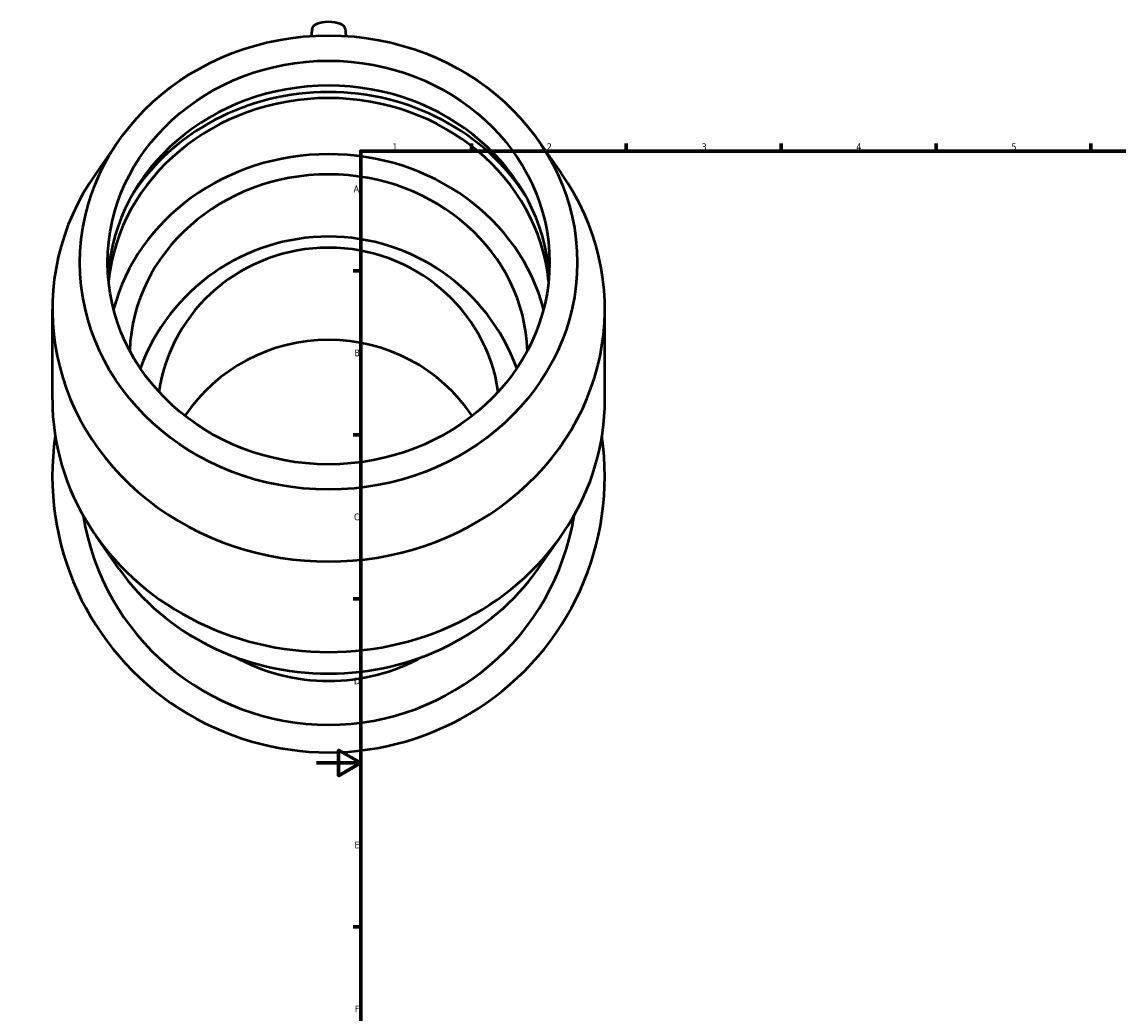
# Model space of a CAD drawing. Header units: millimetres. Extents: x -133 to 1643, y -786 to 1154.
# Tile 5 of 7: x -133 to 363, y 184 to 632. Entities that reach past the tile are written whole.
import ezdxf

# ---------------------------------------------------------------- set-up
doc = ezdxf.new("R2010")
doc.units = ezdxf.units.MM
doc.layers.add('Border (ANSI)', color=7, linetype='Continuous', lineweight=70)
doc.layers.add('Visible (ANSI)', color=7, linetype='Continuous', lineweight=50)
doc.styles.add('Note Text (ANSI)', font='tahoma.ttf')

# ---------------------------------------------------------------- blocks, each defined once
blk = doc.blocks.new('Borders Default Border')
at = {"layer": 'Border (ANSI)'}
for p, q in [((70.08, 574), (70.08, 577.45)), ((140.17, 574), (140.17, 577.45)), ((210.25, 574), (210.25, 577.45)), ((280.33, 574), (280.33, 577.45)), ((350.42, 574), (350.42, 577.45)), ((490.58, 574), (490.58, 577.45)), ((560.67, 574), (560.67, 577.45)), ((630.75, 574), (630.75, 577.45)), ((700.83, 574), (700.83, 577.45)), ((770.92, 574), (770.92, 577.45)), ((20, 519.75), (16.55, 519.75)), ((821, 519.75), (824.45, 519.75)), ((20, 445.5), (16.55, 445.5)), ((821, 445.5), (824.45, 445.5)), ((20, 371.25), (16.55, 371.25)), ((821, 371.25), (824.45, 371.25)), ((20, 222.75), (16.55, 222.75)), ((821, 222.75), (824.45, 222.75)), ((20, 148.5), (16.55, 148.5)), ((821, 148.5), (824.45, 148.5)), ((20, 74.25), (16.55, 74.25)), ((821, 74.25), (824.45, 74.25)), ((70.08, 20), (70.08, 16.55)), ((140.17, 20), (140.17, 16.55)), ((210.25, 20), (210.25, 16.55)), ((280.33, 20), (280.33, 16.55)), ((350.42, 20), (350.42, 16.55)), ((490.58, 20), (490.58, 16.55)), ((560.67, 20), (560.67, 16.55)), ((630.75, 20), (630.75, 16.55)), ((700.83, 20), (700.83, 16.55)), ((770.92, 20), (770.92, 16.55))]:
    blk.add_line(p, q, dxfattribs=at)
at = {"layer": 'Border (ANSI)', "flags": 128}
for points in [[(420.5, 594), (420.5, 574), (414.73, 584), (426.27, 584), (420.5, 574)], [(20, 20), (20, 574), (821, 574), (821, 20), (20, 20)], [(0, 297), (20, 297), (10, 302.77), (10, 291.23), (20, 297)], [(841, 297), (821, 297), (831, 302.77), (831, 291.23), (821, 297)], [(420.5, 0), (420.5, 20), (414.73, 10), (426.27, 10), (420.5, 20)]]:
    blk.add_lwpolyline(points, dxfattribs=at)
at = {"layer": 'Border (ANSI)', "color": 230, "true_color": 0xff0080, "attachment_point": 7, "style": 'Note Text (ANSI)'}
for s, insert, char_height in [('1', (34.35, 574.4), 3.05), ('2', (104.2, 574.4), 3.05), ('3', (174.26, 574.34), 3.05), ('4', (244.23, 574.4), 3.05), ('5', (314.48, 574.34), 3.05), ('6', (384.49, 574.34), 3.05), ('7', (454.6, 574.4), 3.05), ('8', (524.63, 574.33), 3.05), ('9', (594.7, 574.34), 3.05), ('10', (663.96, 574.34), 3.048), ('11', (734.04, 574.4), 3.048), ('12', (804.13, 574.4), 3.048), ('A', (16.78, 555.35), 3.05), ('A', (821.63, 555.35), 3.05), ('B', (17.15, 481.1), 3.05), ('B', (821.99, 481.1), 3.05), ('C', (16.95, 406.8), 3.05), ('C', (821.8, 406.8), 3.05), ('D', (16.96, 332.6), 3.05), ('D', (821.81, 332.6), 3.05), ('E', (17.21, 258.35), 3.05), ('E', (822.05, 258.35), 3.05), ('F', (17.29, 184.1), 3.05), ('F', (822.14, 184.1), 3.05), ('G', (16.81, 109.79), 3.05), ('G', (821.66, 109.79), 3.05), ('H', (16.97, 35.6), 3.05), ('H', (821.81, 35.6), 3.05), ('1', (34.35, 16.55), 3.05), ('2', (104.2, 16.55), 3.05), ('3', (174.26, 16.49), 3.05), ('4', (244.23, 16.55), 3.05), ('5', (314.48, 16.49), 3.05), ('6', (384.49, 16.49), 3.05), ('7', (454.6, 16.55), 3.05), ('8', (524.63, 16.48), 3.05), ('9', (594.7, 16.49), 3.05), ('10', (663.96, 16.49), 3.048), ('11', (734.04, 16.55), 3.048), ('12', (804.13, 16.55), 3.048)]:
    blk.add_mtext(s, dxfattribs=dict(at, insert=insert, char_height=char_height))

msp = doc.modelspace()

# ---------------------------------------------------------------- linework, layer by layer
at = {"layer": 'Visible (ANSI)'}
for p, q in [((-2.036, 629.502), (-2.367, 626.045)), ((12.953, 629.502), (13.284, 626.045)), ((-89.235, 579.009), (-99.757, 564.024)), ((100.152, 579.009), (110.674, 564.024)), ((-119.541, 461.37), (-119.541, 502.369)), ((130.459, 461.37), (130.459, 502.369)), ((-89.235, 384.731), (-99.757, 399.716)), ((100.152, 384.731), (110.674, 399.716))]:
    msp.add_line(p, q, dxfattribs=at)
for centre, radius, start, end in [((5.459, 444.596), 90.665, 20.03585, 159.96415), ((5.459, 426.795), 125, 171.6888, 8.3112), ((5.459, 426.795), 112.5, 189.09594, 350.90406), ((5.459, 422.419), 88.296, 241.0668, 298.9332)]:
    msp.add_arc(centre, radius, start, end, dxfattribs=at)
for centre, major_axis, ratio, start_param, end_param in [((5.459, 629.383), (-7.5, 0), 0.4067366, 3.180555, 6.244223), ((5.459, 512.24), (100, 0), 0.9135455, 0.0617777, 3.079815), ((5.459, 506.599), (-102.947, 0), 0.9135455, 3.6658393, 5.7589387), ((5.459, 506.599), (100, 0), 0.9135455, 0.0927404, 3.0488522), ((5.459, 481.219), (100, 0), 0.9135455, 0.2336387, 2.9079539), ((5.459, 502.369), (-125, 0), 0.9135455, 5.7128519, 9.9951113), ((5.459, 481.219), (90, 0), 0.9135455, 0.0292843, 3.1123084), ((5.459, 454.36), (-77.555, 0), 0.9781476, 3.2822946, 6.1424834), ((5.459, 412.655), (77.555, 0), 0.9781476, 0.5775999, 2.5639927), ((5.459, 461.37), (-125, 0), 0.9135455, 0, 3.1415927), ((5.459, 440.22), (112.5, 0), 0.9135455, 3.711926, 5.7128519)]:
    msp.add_ellipse(centre, major_axis=major_axis, ratio=ratio, start_param=start_param, end_param=end_param, dxfattribs=at)
for major_axis in [(-112.5, 0), (-100, 0)]:
    msp.add_ellipse((5.459, 523.52), major_axis=major_axis, ratio=0.9135455, dxfattribs=at)

# ---------------------------------------------------------------- block references
msp.add_blockref('Borders Default Border', (0, 0))

doc.saveas('drawing.dxf')
